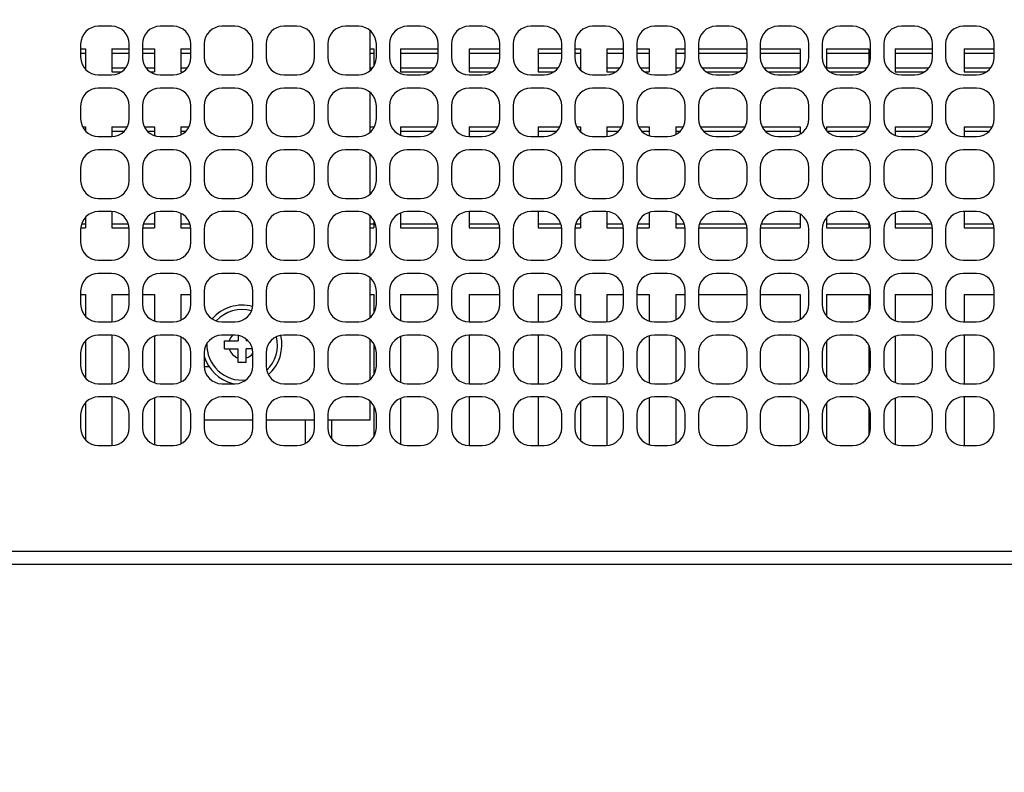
# Model space of a CAD drawing. Header units: millimetres. Extents: x 0 to 420, y 0 to 297.
# Tile 82 of 180: x 56 to 112, y 122 to 165. Entities that reach past the tile are written whole.
import ezdxf

# ---------------------------------------------------------------- set-up
doc = ezdxf.new("R2010")
doc.units = ezdxf.units.MM
doc.header["$LTSCALE"] = 23.1
doc.layers.get('0').update_dxf_attribs({"linetype": 'CONTINUOUS'})
doc.layers.add('ASSI', color=7, linetype='CONTINUOUS')
doc.styles.get("Standard").update_dxf_attribs({"font": 'txt', "width": 0.85})
doc.dimstyles.new('DIMSTYLE_3', dxfattribs={"dimtxt": 3.5, "dimasz": 3.5, "dimexe": 0.18, "dimexo": 0.0625, "dimgap": 0.09, "dimtad": 1, "dimdec": 0, "dimlfac": 2, "dimdsep": 46, "dimtxsty": 'STANDARD', "dimblk": '_FILLED', "dimblk1": '_FILLED', "dimblk2": '_FILLED', "dimcen": 0.09, "dimadec": 0, "dimazin": 0, "dimtp": 0.5, "dimtm": 0.5, "dimtfac": 1, "dimtdec": 0, "dimtofl": 0, "dimtmove": 0, "dimatfit": 3, "dimldrblk": '_FILLED', "dimfxl": 1, "dimtolj": 1, "dimarcsym": 0})

# ---------------------------------------------------------------- blocks, each defined once
blk = doc.blocks.new('_FILLED')
at = {"color": 0, "linetype": 'BYBLOCK'}
blk.add_solid([(0, 0), (-1, 0.143), (-1, -0.143)], dxfattribs=at)
blk = doc.blocks.new('*D6')
at = {"color": 2, "linetype": 'CONTINUOUS'}
for p, q in [((23, 192.211), (23, 111.107)), ((130.981, 125.2), (130.981, 111.107)), ((23, 112.107), (76.991, 112.107)), ((130.981, 112.107), (76.991, 112.107))]:
    blk.add_line(p, q, dxfattribs=at)
at = {"color": 2, "linetype": 'CONTINUOUS', "xscale": 3.5, "yscale": 3.5, "zscale": 3.5, "rotation": 180}
blk.add_blockref('_FILLED', (23, 112.107), dxfattribs=at)
at = {"color": 2, "linetype": 'CONTINUOUS', "xscale": 3.5, "yscale": 3.5, "zscale": 3.5}
blk.add_blockref('_FILLED', (130.981, 112.107), dxfattribs=at)
at = {"color": 2, "linetype": 'CONTINUOUS', "insert": (76.991, 116.482), "char_height": 3.5, "width": 7.5, "attachment_point": 2, "line_spacing_factor": 0.9}
blk.add_mtext('216', dxfattribs=at)

msp = doc.modelspace()

# ---------------------------------------------------------------- linework, layer by layer
at = {"color": 7, "linetype": 'CONTINUOUS'}
for p, q in [((59.2313, 163.415835), (59.5063, 163.415835)), ((59.5063, 163.415835), (59.5063, 162.26334)), ((61.0063, 163.415835), (61.9813, 163.415835)), ((61.0063, 163.415835), (61.0063, 162.119835)), ((62.7313, 163.415835), (63.4063, 163.415835)), ((63.4063, 163.415835), (63.4063, 162.119835)), ((64.9063, 163.415835), (65.4813, 163.415835)), ((64.9063, 163.415835), (64.9063, 162.119835)), ((75.6313, 163.415835), (75.8438, 163.415835)), ((75.8438, 163.415835), (75.8438, 162.44518)), ((77.3438, 163.415835), (79.4813, 163.415835)), ((77.3438, 163.415835), (77.3438, 162.119835)), ((81.2438, 163.415835), (82.9813, 163.415835)), ((81.2438, 163.415835), (81.2438, 162.119835)), ((85.1438, 163.415835), (86.4813, 163.415835)), ((85.1438, 163.415835), (85.1438, 162.119835)), ((87.2313, 163.415835), (87.5438, 163.415835)), ((87.5438, 163.415835), (87.5438, 162.22584)), ((89.0438, 163.415835), (89.9813, 163.415835)), ((89.0438, 163.415835), (89.0438, 162.119835)), ((90.7313, 163.415835), (91.4438, 163.415835)), ((91.4438, 163.415835), (91.4438, 162.119835)), ((92.9438, 163.415835), (93.4813, 163.415835)), ((92.9438, 163.415835), (92.9438, 162.119835)), ((94.2313, 163.415835), (96.9813, 163.415835)), ((97.7313, 163.415835), (99.9813, 163.415835)), ((99.9813, 163.415835), (99.9813, 162.119835)), ((101.4813, 163.415835), (103.8813, 163.415835)), ((101.4813, 163.415835), (101.4813, 162.355394)), ((103.8813, 163.415835), (103.8813, 162.517451)), ((105.3813, 163.415835), (107.4813, 163.415835)), ((105.3813, 163.415835), (105.3813, 162.119835)), ((109.2813, 163.415835), (110.9813, 163.415835)), ((109.2813, 163.415835), (109.2813, 162.119835)), ((61.0063, 162.119835), (61.535894, 162.119835)), ((63.176706, 162.119835), (63.4063, 162.119835)), ((64.9063, 162.119835), (65.035894, 162.119835)), ((77.3438, 162.119835), (79.035894, 162.119835)), ((81.2438, 162.119835), (82.535894, 162.119835)), ((85.1438, 162.119835), (86.035894, 162.119835)), ((89.0438, 162.119835), (89.535894, 162.119835)), ((91.176706, 162.119835), (91.4438, 162.119835)), ((92.9438, 162.119835), (93.035894, 162.119835)), ((94.676706, 162.119835), (96.535894, 162.119835)), ((98.176706, 162.119835), (99.9813, 162.119835)), ((101.676706, 162.119835), (103.535894, 162.119835)), ((105.3813, 162.119835), (107.035894, 162.119835)), ((109.2813, 162.119835), (110.535894, 162.119835)), ((59.342314, 158.995835), (59.5063, 158.995835)), ((59.5063, 158.995835), (59.5063, 158.76334)), ((61.0063, 158.995835), (61.870286, 158.995835)), ((61.0063, 158.995835), (61.0063, 158.451738)), ((62.842314, 158.995835), (63.4063, 158.995835)), ((63.4063, 158.995835), (63.4063, 158.505441)), ((64.9063, 158.995835), (65.370286, 158.995835)), ((64.9063, 158.995835), (64.9063, 158.546318)), ((75.6313, 158.995835), (75.8438, 158.995835)), ((77.3438, 158.995835), (79.370286, 158.995835)), ((77.3438, 158.995835), (77.3438, 158.529542)), ((81.2438, 158.995835), (82.870286, 158.995835)), ((81.2438, 158.995835), (81.2438, 158.450335)), ((85.1438, 158.995835), (86.370286, 158.995835)), ((85.1438, 158.995835), (85.1438, 158.450335)), ((87.342314, 158.995835), (87.5438, 158.995835)), ((87.5438, 158.995835), (87.5438, 158.72584)), ((89.0438, 158.995835), (89.870286, 158.995835)), ((89.0438, 158.995835), (89.0438, 158.453843)), ((90.842314, 158.995835), (91.4438, 158.995835)), ((91.4438, 158.995835), (91.4438, 158.493522)), ((92.9438, 158.995835), (93.370286, 158.995835)), ((92.9438, 158.995835), (92.9438, 158.565425)), ((94.342314, 158.995835), (96.870286, 158.995835)), ((97.842314, 158.995835), (99.9813, 158.995835)), ((99.9813, 158.995835), (99.9813, 158.584532)), ((101.4813, 158.995835), (103.8813, 158.995835)), ((101.4813, 158.995835), (101.4813, 158.789895)), ((105.3813, 158.995835), (107.370286, 158.995835)), ((105.3813, 158.995835), (105.3813, 158.515081)), ((109.2813, 158.995835), (110.870286, 158.995835)), ((109.2813, 158.995835), (109.2813, 158.450335)), ((61.0063, 154.198931), (61.0063, 153.279835)), ((63.4063, 154.145228), (63.4063, 153.279835)), ((64.9063, 154.104351), (64.9063, 153.279835)), ((77.3438, 154.121127), (77.3438, 153.279835)), ((81.2438, 154.200335), (81.2438, 153.279835)), ((85.1438, 154.200335), (85.1438, 153.279835)), ((89.0438, 154.196826), (89.0438, 153.279835)), ((91.4438, 154.157148), (91.4438, 153.279835)), ((92.9438, 154.085244), (92.9438, 153.279835)), ((99.9813, 154.066137), (99.9813, 153.279835)), ((105.3813, 154.135588), (105.3813, 153.279835)), ((109.2813, 154.200335), (109.2813, 153.279835)), ((59.5063, 153.887329), (59.5063, 153.279835)), ((75.8438, 153.705489), (75.8438, 153.279835)), ((87.5438, 153.924829), (87.5438, 153.279835)), ((101.4813, 153.860774), (101.4813, 153.279835)), ((103.8813, 153.633218), (103.8813, 153.279835)), ((59.2313, 153.279835), (59.5063, 153.279835)), ((61.0063, 153.279835), (61.9813, 153.279835)), ((62.7313, 153.279835), (63.4063, 153.279835)), ((64.9063, 153.279835), (65.4813, 153.279835)), ((75.6313, 153.279835), (75.8438, 153.279835)), ((77.3438, 153.279835), (79.4813, 153.279835)), ((81.2438, 153.279835), (82.9813, 153.279835)), ((85.1438, 153.279835), (86.4813, 153.279835)), ((87.2313, 153.279835), (87.5438, 153.279835)), ((89.0438, 153.279835), (89.9813, 153.279835)), ((90.7313, 153.279835), (91.4438, 153.279835)), ((92.9438, 153.279835), (93.4813, 153.279835)), ((94.2313, 153.279835), (96.9813, 153.279835)), ((97.7313, 153.279835), (99.9813, 153.279835)), ((101.4813, 153.279835), (103.8813, 153.279835)), ((105.3813, 153.279835), (107.4813, 153.279835)), ((109.2813, 153.279835), (110.9813, 153.279835)), ((59.2313, 149.510335), (59.5063, 149.510335)), ((59.5063, 149.510335), (59.5063, 148.26334)), ((61.0063, 149.510335), (61.9813, 149.510335)), ((61.0063, 149.510335), (61.0063, 147.950335)), ((62.7313, 149.510335), (63.4063, 149.510335)), ((63.4063, 149.510335), (63.4063, 148.005441)), ((64.9063, 149.510335), (65.4813, 149.510335)), ((64.9063, 149.510335), (64.9063, 148.046318)), ((75.6313, 149.510335), (75.8438, 149.510335)), ((75.8438, 149.510335), (75.8438, 148.44518)), ((77.3438, 149.510335), (79.4813, 149.510335)), ((77.3438, 149.510335), (77.3438, 148.029542)), ((81.2438, 149.510335), (82.9813, 149.510335)), ((81.2438, 149.510335), (81.2438, 147.950335)), ((85.1438, 149.510335), (86.4813, 149.510335)), ((85.1438, 149.510335), (85.1438, 147.950335)), ((87.2313, 149.510335), (87.5438, 149.510335)), ((87.5438, 149.510335), (87.5438, 148.22584)), ((89.0438, 149.510335), (89.9813, 149.510335)), ((89.0438, 149.510335), (89.0438, 147.950335)), ((90.7313, 149.510335), (91.4438, 149.510335)), ((91.4438, 149.510335), (91.4438, 147.993522)), ((92.9438, 149.510335), (93.4813, 149.510335)), ((92.9438, 149.510335), (92.9438, 148.065425)), ((94.2313, 149.510335), (96.9813, 149.510335)), ((97.7313, 149.510335), (99.9813, 149.510335)), ((99.9813, 149.510335), (99.9813, 148.084532)), ((101.4813, 149.510335), (103.8813, 149.510335)), ((101.4813, 149.510335), (101.4813, 148.289895)), ((103.8813, 149.510335), (103.8813, 148.517451)), ((105.3813, 149.510335), (107.4813, 149.510335)), ((105.3813, 149.510335), (105.3813, 148.015081)), ((109.2813, 149.510335), (110.9813, 149.510335)), ((109.2813, 149.510335), (109.2813, 147.950335)), ((59.5063, 146.887329), (59.5063, 144.76334)), ((61.0063, 147.200335), (61.0063, 144.450335)), ((63.4063, 147.145228), (63.4063, 144.505441)), ((64.9063, 147.104351), (64.9063, 144.546318)), ((67.3813, 146.875335), (68.1563, 146.875335)), ((67.3813, 146.425335), (67.3813, 146.875335)), ((68.1563, 147.183494), (68.1563, 146.875335)), ((68.6063, 146.979122), (68.6063, 146.875335)), ((68.718294, 146.875335), (68.6063, 146.875335)), ((75.8438, 146.705489), (75.8438, 144.94518)), ((77.3438, 147.121127), (77.3438, 144.529542)), ((81.2438, 147.200335), (81.2438, 144.450335)), ((85.1438, 147.200335), (85.1438, 144.450335)), ((87.5438, 146.924829), (87.5438, 144.72584)), ((89.0438, 147.200335), (89.0438, 144.450335)), ((91.4438, 147.157148), (91.4438, 144.493522)), ((92.9438, 147.085244), (92.9438, 144.565425)), ((99.9813, 147.066137), (99.9813, 144.584532)), ((101.4813, 146.860774), (101.4813, 144.789895)), ((105.3813, 147.135588), (105.3813, 144.515081)), ((109.2813, 147.200335), (109.2813, 144.450335)), ((67.3813, 146.425335), (68.1563, 146.425335)), ((68.1563, 145.650335), (68.1563, 146.425335)), ((68.954834, 146.425335), (68.6063, 146.425335)), ((68.6063, 145.650335), (68.6063, 146.425335)), ((103.8813, 146.633218), (103.8813, 145.017451)), ((68.6063, 145.650335), (68.1563, 145.650335)), ((59.5063, 143.387329), (59.5063, 141.26334)), ((61.0063, 143.700335), (61.0063, 140.950335)), ((63.4063, 143.645228), (63.4063, 141.005441)), ((64.9063, 143.604351), (64.9063, 141.046318)), ((77.3438, 143.621127), (77.3438, 141.029542)), ((81.2438, 143.700335), (81.2438, 140.950335)), ((85.1438, 143.700335), (85.1438, 140.950335)), ((87.5438, 143.424829), (87.5438, 141.22584)), ((89.0438, 143.700335), (89.0438, 140.950335)), ((91.4438, 143.657148), (91.4438, 140.993522)), ((92.9438, 143.585244), (92.9438, 141.065425)), ((99.9813, 143.566137), (99.9813, 141.084532)), ((101.4813, 143.360774), (101.4813, 141.289895)), ((105.3813, 143.635588), (105.3813, 141.015081)), ((109.2813, 143.700335), (109.2813, 140.950335)), ((75.8438, 143.205489), (75.8438, 141.44518)), ((103.8813, 143.133218), (103.8813, 141.517451)), ((71.9438, 142.400335), (71.9438, 141.065425)), ((73.4438, 142.400335), (73.4438, 141.33606))]:
    msp.add_line(p, q, dxfattribs=at)
at = {"color": 9, "linetype": 'CONTINUOUS'}
for p, q in [((59.2313, 163.180275), (59.5063, 163.180275)), ((61.0063, 163.180275), (61.9813, 163.180275)), ((62.7313, 163.180275), (63.4063, 163.180275)), ((64.9063, 163.180275), (65.4813, 163.180275)), ((75.6313, 163.180275), (75.8438, 163.180275)), ((77.3438, 163.180275), (79.4813, 163.180275)), ((81.2438, 163.180275), (82.9813, 163.180275)), ((85.1438, 163.180275), (86.4813, 163.180275)), ((87.2313, 163.180275), (87.5438, 163.180275)), ((89.0438, 163.180275), (89.9813, 163.180275)), ((90.7313, 163.180275), (91.4438, 163.180275)), ((92.9438, 163.180275), (93.4813, 163.180275)), ((94.2313, 163.180275), (96.9813, 163.180275)), ((97.7313, 163.180275), (99.9813, 163.180275)), ((101.4813, 163.180275), (103.8813, 163.180275)), ((105.3813, 163.180275), (107.4813, 163.180275)), ((109.2813, 163.180275), (110.9813, 163.180275)), ((59.428095, 162.355394), (59.5063, 162.355394)), ((61.0063, 162.355394), (61.784505, 162.355394)), ((62.928095, 162.355394), (63.4063, 162.355394)), ((64.9063, 162.355394), (65.284505, 162.355394)), ((75.6313, 162.355394), (75.784505, 162.355394)), ((77.3438, 162.355394), (79.284505, 162.355394)), ((81.2438, 162.355394), (82.784505, 162.355394)), ((85.1438, 162.355394), (86.284505, 162.355394)), ((87.428095, 162.355394), (87.5438, 162.355394)), ((89.0438, 162.355394), (89.784505, 162.355394)), ((90.928095, 162.355394), (91.4438, 162.355394)), ((92.9438, 162.355394), (93.284505, 162.355394)), ((94.428095, 162.355394), (96.784505, 162.355394)), ((97.928095, 162.355394), (99.9813, 162.355394)), ((101.4813, 162.355394), (103.784505, 162.355394)), ((105.3813, 162.355394), (107.284505, 162.355394)), ((109.2813, 162.355394), (110.784505, 162.355394)), ((61.0063, 158.760275), (61.703235, 158.760275)), ((63.009365, 158.760275), (63.4063, 158.760275)), ((64.9063, 158.760275), (65.203235, 158.760275)), ((75.6313, 158.760275), (75.703235, 158.760275)), ((77.3438, 158.760275), (79.203235, 158.760275)), ((81.2438, 158.760275), (82.703235, 158.760275)), ((85.1438, 158.760275), (86.203235, 158.760275)), ((89.0438, 158.760275), (89.703235, 158.760275)), ((91.009365, 158.760275), (91.4438, 158.760275)), ((92.9438, 158.760275), (93.203235, 158.760275)), ((94.509365, 158.760275), (96.703235, 158.760275)), ((98.009365, 158.760275), (99.9813, 158.760275)), ((101.509365, 158.760275), (103.703235, 158.760275)), ((105.3813, 158.760275), (107.203235, 158.760275)), ((109.2813, 158.760275), (110.703235, 158.760275)), ((59.282573, 153.515394), (59.5063, 153.515394)), ((61.0063, 153.515394), (61.930026, 153.515394)), ((62.782573, 153.515394), (63.4063, 153.515394)), ((64.9063, 153.515394), (65.430026, 153.515394)), ((75.6313, 153.515394), (75.8438, 153.515394)), ((77.3438, 153.515394), (79.430026, 153.515394)), ((81.2438, 153.515394), (82.930026, 153.515394)), ((85.1438, 153.515394), (86.430026, 153.515394)), ((87.282573, 153.515394), (87.5438, 153.515394)), ((89.0438, 153.515394), (89.930026, 153.515394)), ((90.782573, 153.515394), (91.4438, 153.515394)), ((92.9438, 153.515394), (93.430026, 153.515394)), ((94.282573, 153.515394), (96.930026, 153.515394)), ((97.782573, 153.515394), (99.9813, 153.515394)), ((101.4813, 153.515394), (103.8813, 153.515394)), ((105.3813, 153.515394), (107.430026, 153.515394)), ((109.2813, 153.515394), (110.930026, 153.515394))]:
    msp.add_line(p, q, dxfattribs=at)
at = {"color": 7, "linetype": 'CONTINUOUS'}
for radius, start, end in [(2.25, 74.7824249, 139.2334172), (2, 74.7154896, 137.3890073), (2, 177.778091, 276.1307994), (0.775, 134.7863863, 163.1227306), (2, 313.715419, 13.4186507), (2.25, 311.1721006, 13.7505698), (0.775, 196.8772694, 253.1227306), (0.775, 286.8772694, 320.7470681), (2.25, 197.0865476, 255.711913)]:
    msp.add_arc((68.3813, 146.650335), radius, start, end, dxfattribs=at)
at = {"layer": 'ASSI', "color": 7, "linetype": 'CONTINUOUS'}
for p, q in [((60.9813, 164.700335), (60.2313, 164.700335)), ((64.4813, 164.700335), (63.7313, 164.700335)), ((67.9813, 164.700335), (67.2313, 164.700335)), ((71.4813, 164.700335), (70.7313, 164.700335)), ((74.9813, 164.700335), (74.2313, 164.700335)), ((78.4813, 164.700335), (77.7313, 164.700335)), ((81.9813, 164.700335), (81.2313, 164.700335)), ((85.4813, 164.700335), (84.7313, 164.700335)), ((88.9813, 164.700335), (88.2313, 164.700335)), ((92.4813, 164.700335), (91.7313, 164.700335)), ((95.9813, 164.700335), (95.2313, 164.700335)), ((99.4813, 164.700335), (98.7313, 164.700335)), ((102.9813, 164.700335), (102.2313, 164.700335)), ((106.4813, 164.700335), (105.7313, 164.700335)), ((109.9813, 164.700335), (109.2313, 164.700335)), ((75.6313, 162.191855), (75.6313, 164.458814)), ((59.2313, 163.700335), (59.2313, 162.950335)), ((61.9813, 162.950335), (61.9813, 163.700335)), ((62.7313, 163.700335), (62.7313, 162.950335)), ((65.4813, 162.950335), (65.4813, 163.700335)), ((66.2313, 163.700335), (66.2313, 162.950335)), ((68.9813, 162.950335), (68.9813, 163.700335)), ((69.7313, 163.700335), (69.7313, 162.950335)), ((72.4813, 162.950335), (72.4813, 163.700335)), ((73.2313, 163.700335), (73.2313, 162.950335)), ((75.9813, 162.950335), (75.9813, 163.700335)), ((76.7313, 163.700335), (76.7313, 162.950335)), ((79.4813, 162.950335), (79.4813, 163.700335)), ((80.2313, 163.700335), (80.2313, 162.950335)), ((82.9813, 162.950335), (82.9813, 163.700335)), ((83.7313, 163.700335), (83.7313, 162.950335)), ((86.4813, 162.950335), (86.4813, 163.700335)), ((87.2313, 163.700335), (87.2313, 162.950335)), ((89.9813, 162.950335), (89.9813, 163.700335)), ((90.7313, 163.700335), (90.7313, 162.950335)), ((93.4813, 162.950335), (93.4813, 163.700335)), ((94.2313, 163.700335), (94.2313, 162.950335)), ((96.9813, 162.950335), (96.9813, 163.700335)), ((97.7313, 163.700335), (97.7313, 162.950335)), ((100.4813, 162.950335), (100.4813, 163.700335)), ((101.2313, 163.700335), (101.2313, 162.950335)), ((103.9813, 162.950335), (103.9813, 163.700335)), ((104.7313, 163.700335), (104.7313, 162.950335)), ((107.4813, 162.950335), (107.4813, 163.700335)), ((108.2313, 163.700335), (108.2313, 162.950335)), ((110.9813, 162.950335), (110.9813, 163.700335)), ((60.2313, 161.950335), (60.9813, 161.950335)), ((63.7313, 161.950335), (64.4813, 161.950335)), ((67.2313, 161.950335), (67.9813, 161.950335)), ((70.7313, 161.950335), (71.4813, 161.950335)), ((74.2313, 161.950335), (74.9813, 161.950335)), ((77.7313, 161.950335), (78.4813, 161.950335)), ((81.2313, 161.950335), (81.9813, 161.950335)), ((84.7313, 161.950335), (85.4813, 161.950335)), ((88.2313, 161.950335), (88.9813, 161.950335)), ((91.7313, 161.950335), (92.4813, 161.950335)), ((95.2313, 161.950335), (95.9813, 161.950335)), ((98.7313, 161.950335), (99.4813, 161.950335)), ((102.2313, 161.950335), (102.9813, 161.950335)), ((105.7313, 161.950335), (106.4813, 161.950335)), ((109.2313, 161.950335), (109.9813, 161.950335)), ((60.9813, 161.200335), (60.2313, 161.200335)), ((64.4813, 161.200335), (63.7313, 161.200335)), ((67.9813, 161.200335), (67.2313, 161.200335)), ((71.4813, 161.200335), (70.7313, 161.200335)), ((74.9813, 161.200335), (74.2313, 161.200335)), ((78.4813, 161.200335), (77.7313, 161.200335)), ((81.9813, 161.200335), (81.2313, 161.200335)), ((85.4813, 161.200335), (84.7313, 161.200335)), ((88.9813, 161.200335), (88.2313, 161.200335)), ((92.4813, 161.200335), (91.7313, 161.200335)), ((95.9813, 161.200335), (95.2313, 161.200335)), ((99.4813, 161.200335), (98.7313, 161.200335)), ((102.9813, 161.200335), (102.2313, 161.200335)), ((106.4813, 161.200335), (105.7313, 161.200335)), ((109.9813, 161.200335), (109.2313, 161.200335)), ((75.6313, 158.691855), (75.6313, 160.958814)), ((59.2313, 160.200335), (59.2313, 159.450335)), ((61.9813, 159.450335), (61.9813, 160.200335)), ((62.7313, 160.200335), (62.7313, 159.450335)), ((65.4813, 159.450335), (65.4813, 160.200335)), ((66.2313, 160.200335), (66.2313, 159.450335)), ((68.9813, 159.450335), (68.9813, 160.200335)), ((69.7313, 160.200335), (69.7313, 159.450335)), ((72.4813, 159.450335), (72.4813, 160.200335)), ((73.2313, 160.200335), (73.2313, 159.450335)), ((75.9813, 159.450335), (75.9813, 160.200335)), ((76.7313, 160.200335), (76.7313, 159.450335)), ((79.4813, 159.450335), (79.4813, 160.200335)), ((80.2313, 160.200335), (80.2313, 159.450335)), ((82.9813, 159.450335), (82.9813, 160.200335)), ((83.7313, 160.200335), (83.7313, 159.450335)), ((86.4813, 159.450335), (86.4813, 160.200335)), ((87.2313, 160.200335), (87.2313, 159.450335)), ((89.9813, 159.450335), (89.9813, 160.200335)), ((90.7313, 160.200335), (90.7313, 159.450335)), ((93.4813, 159.450335), (93.4813, 160.200335)), ((94.2313, 160.200335), (94.2313, 159.450335)), ((96.9813, 159.450335), (96.9813, 160.200335)), ((97.7313, 160.200335), (97.7313, 159.450335)), ((100.4813, 159.450335), (100.4813, 160.200335)), ((101.2313, 160.200335), (101.2313, 159.450335)), ((103.9813, 159.450335), (103.9813, 160.200335)), ((104.7313, 160.200335), (104.7313, 159.450335)), ((107.4813, 159.450335), (107.4813, 160.200335)), ((108.2313, 160.200335), (108.2313, 159.450335)), ((110.9813, 159.450335), (110.9813, 160.200335)), ((60.2313, 158.450335), (60.9813, 158.450335)), ((63.7313, 158.450335), (64.4813, 158.450335)), ((67.2313, 158.450335), (67.9813, 158.450335)), ((70.7313, 158.450335), (71.4813, 158.450335)), ((74.2313, 158.450335), (74.9813, 158.450335)), ((77.7313, 158.450335), (78.4813, 158.450335)), ((81.2313, 158.450335), (81.9813, 158.450335)), ((84.7313, 158.450335), (85.4813, 158.450335)), ((88.2313, 158.450335), (88.9813, 158.450335)), ((91.7313, 158.450335), (92.4813, 158.450335)), ((95.2313, 158.450335), (95.9813, 158.450335)), ((98.7313, 158.450335), (99.4813, 158.450335)), ((102.2313, 158.450335), (102.9813, 158.450335)), ((105.7313, 158.450335), (106.4813, 158.450335)), ((109.2313, 158.450335), (109.9813, 158.450335)), ((60.9813, 157.700335), (60.2313, 157.700335)), ((64.4813, 157.700335), (63.7313, 157.700335)), ((67.9813, 157.700335), (67.2313, 157.700335)), ((71.4813, 157.700335), (70.7313, 157.700335)), ((74.9813, 157.700335), (74.2313, 157.700335)), ((75.6313, 155.191855), (75.6313, 157.458814)), ((78.4813, 157.700335), (77.7313, 157.700335)), ((81.9813, 157.700335), (81.2313, 157.700335)), ((85.4813, 157.700335), (84.7313, 157.700335)), ((88.9813, 157.700335), (88.2313, 157.700335)), ((92.4813, 157.700335), (91.7313, 157.700335)), ((95.9813, 157.700335), (95.2313, 157.700335)), ((99.4813, 157.700335), (98.7313, 157.700335)), ((102.9813, 157.700335), (102.2313, 157.700335)), ((106.4813, 157.700335), (105.7313, 157.700335)), ((109.9813, 157.700335), (109.2313, 157.700335)), ((59.2313, 156.700335), (59.2313, 155.950335)), ((61.9813, 155.950335), (61.9813, 156.700335)), ((62.7313, 156.700335), (62.7313, 155.950335)), ((65.4813, 155.950335), (65.4813, 156.700335)), ((66.2313, 156.700335), (66.2313, 155.950335)), ((68.9813, 155.950335), (68.9813, 156.700335)), ((69.7313, 156.700335), (69.7313, 155.950335)), ((72.4813, 155.950335), (72.4813, 156.700335)), ((73.2313, 156.700335), (73.2313, 155.950335)), ((75.9813, 155.950335), (75.9813, 156.700335)), ((76.7313, 156.700335), (76.7313, 155.950335)), ((79.4813, 155.950335), (79.4813, 156.700335)), ((80.2313, 156.700335), (80.2313, 155.950335)), ((82.9813, 155.950335), (82.9813, 156.700335)), ((83.7313, 156.700335), (83.7313, 155.950335)), ((86.4813, 155.950335), (86.4813, 156.700335)), ((87.2313, 156.700335), (87.2313, 155.950335)), ((89.9813, 155.950335), (89.9813, 156.700335)), ((90.7313, 156.700335), (90.7313, 155.950335)), ((93.4813, 155.950335), (93.4813, 156.700335)), ((94.2313, 156.700335), (94.2313, 155.950335)), ((96.9813, 155.950335), (96.9813, 156.700335)), ((97.7313, 156.700335), (97.7313, 155.950335)), ((100.4813, 155.950335), (100.4813, 156.700335)), ((101.2313, 156.700335), (101.2313, 155.950335)), ((103.9813, 155.950335), (103.9813, 156.700335)), ((104.7313, 156.700335), (104.7313, 155.950335)), ((107.4813, 155.950335), (107.4813, 156.700335)), ((108.2313, 156.700335), (108.2313, 155.950335)), ((110.9813, 155.950335), (110.9813, 156.700335)), ((60.2313, 154.950335), (60.9813, 154.950335)), ((63.7313, 154.950335), (64.4813, 154.950335)), ((67.2313, 154.950335), (67.9813, 154.950335)), ((70.7313, 154.950335), (71.4813, 154.950335)), ((74.2313, 154.950335), (74.9813, 154.950335)), ((77.7313, 154.950335), (78.4813, 154.950335)), ((81.2313, 154.950335), (81.9813, 154.950335)), ((84.7313, 154.950335), (85.4813, 154.950335)), ((88.2313, 154.950335), (88.9813, 154.950335)), ((91.7313, 154.950335), (92.4813, 154.950335)), ((95.2313, 154.950335), (95.9813, 154.950335)), ((98.7313, 154.950335), (99.4813, 154.950335)), ((102.2313, 154.950335), (102.9813, 154.950335)), ((105.7313, 154.950335), (106.4813, 154.950335)), ((109.2313, 154.950335), (109.9813, 154.950335)), ((60.9813, 154.200335), (60.2313, 154.200335)), ((64.4813, 154.200335), (63.7313, 154.200335)), ((67.9813, 154.200335), (67.2313, 154.200335)), ((71.4813, 154.200335), (70.7313, 154.200335)), ((74.9813, 154.200335), (74.2313, 154.200335)), ((75.6313, 151.691855), (75.6313, 153.958814)), ((78.4813, 154.200335), (77.7313, 154.200335)), ((81.9813, 154.200335), (81.2313, 154.200335)), ((85.4813, 154.200335), (84.7313, 154.200335)), ((88.9813, 154.200335), (88.2313, 154.200335)), ((92.4813, 154.200335), (91.7313, 154.200335)), ((95.9813, 154.200335), (95.2313, 154.200335)), ((99.4813, 154.200335), (98.7313, 154.200335)), ((102.9813, 154.200335), (102.2313, 154.200335)), ((106.4813, 154.200335), (105.7313, 154.200335)), ((109.9813, 154.200335), (109.2313, 154.200335)), ((59.2313, 153.200335), (59.2313, 152.450335)), ((61.9813, 152.450335), (61.9813, 153.200335)), ((62.7313, 153.200335), (62.7313, 152.450335)), ((65.4813, 152.450335), (65.4813, 153.200335)), ((66.2313, 153.200335), (66.2313, 152.450335)), ((68.9813, 152.450335), (68.9813, 153.200335)), ((69.7313, 153.200335), (69.7313, 152.450335)), ((72.4813, 152.450335), (72.4813, 153.200335)), ((73.2313, 153.200335), (73.2313, 152.450335)), ((75.9813, 152.450335), (75.9813, 153.200335)), ((76.7313, 153.200335), (76.7313, 152.450335)), ((79.4813, 152.450335), (79.4813, 153.200335)), ((80.2313, 153.200335), (80.2313, 152.450335)), ((82.9813, 152.450335), (82.9813, 153.200335)), ((83.7313, 153.200335), (83.7313, 152.450335)), ((86.4813, 152.450335), (86.4813, 153.200335)), ((87.2313, 153.200335), (87.2313, 152.450335)), ((89.9813, 152.450335), (89.9813, 153.200335)), ((90.7313, 153.200335), (90.7313, 152.450335)), ((93.4813, 152.450335), (93.4813, 153.200335)), ((94.2313, 153.200335), (94.2313, 152.450335)), ((96.9813, 152.450335), (96.9813, 153.200335)), ((97.7313, 153.200335), (97.7313, 152.450335)), ((100.4813, 152.450335), (100.4813, 153.200335)), ((101.2313, 153.200335), (101.2313, 152.450335)), ((103.9813, 152.450335), (103.9813, 153.200335)), ((104.7313, 153.200335), (104.7313, 152.450335)), ((107.4813, 152.450335), (107.4813, 153.200335)), ((108.2313, 153.200335), (108.2313, 152.450335)), ((110.9813, 152.450335), (110.9813, 153.200335)), ((60.2313, 151.450335), (60.9813, 151.450335)), ((63.7313, 151.450335), (64.4813, 151.450335)), ((67.2313, 151.450335), (67.9813, 151.450335)), ((70.7313, 151.450335), (71.4813, 151.450335)), ((74.2313, 151.450335), (74.9813, 151.450335)), ((77.7313, 151.450335), (78.4813, 151.450335)), ((81.2313, 151.450335), (81.9813, 151.450335)), ((84.7313, 151.450335), (85.4813, 151.450335)), ((88.2313, 151.450335), (88.9813, 151.450335)), ((91.7313, 151.450335), (92.4813, 151.450335)), ((95.2313, 151.450335), (95.9813, 151.450335)), ((98.7313, 151.450335), (99.4813, 151.450335)), ((102.2313, 151.450335), (102.9813, 151.450335)), ((105.7313, 151.450335), (106.4813, 151.450335)), ((109.2313, 151.450335), (109.9813, 151.450335)), ((60.9813, 150.700335), (60.2313, 150.700335)), ((64.4813, 150.700335), (63.7313, 150.700335)), ((67.9813, 150.700335), (67.2313, 150.700335)), ((71.4813, 150.700335), (70.7313, 150.700335)), ((74.9813, 150.700335), (74.2313, 150.700335)), ((78.4813, 150.700335), (77.7313, 150.700335)), ((81.9813, 150.700335), (81.2313, 150.700335)), ((85.4813, 150.700335), (84.7313, 150.700335)), ((88.9813, 150.700335), (88.2313, 150.700335)), ((92.4813, 150.700335), (91.7313, 150.700335)), ((95.9813, 150.700335), (95.2313, 150.700335)), ((99.4813, 150.700335), (98.7313, 150.700335)), ((102.9813, 150.700335), (102.2313, 150.700335)), ((106.4813, 150.700335), (105.7313, 150.700335)), ((109.9813, 150.700335), (109.2313, 150.700335)), ((75.6313, 148.191855), (75.6313, 150.458814)), ((59.2313, 149.700335), (59.2313, 148.950335)), ((61.9813, 148.950335), (61.9813, 149.700335)), ((62.7313, 149.700335), (62.7313, 148.950335)), ((65.4813, 148.950335), (65.4813, 149.700335)), ((66.2313, 149.700335), (66.2313, 148.950335)), ((68.9813, 148.950335), (68.9813, 149.700335)), ((69.7313, 149.700335), (69.7313, 148.950335)), ((72.4813, 148.950335), (72.4813, 149.700335)), ((73.2313, 149.700335), (73.2313, 148.950335)), ((75.9813, 148.950335), (75.9813, 149.700335)), ((76.7313, 149.700335), (76.7313, 148.950335)), ((79.4813, 148.950335), (79.4813, 149.700335)), ((80.2313, 149.700335), (80.2313, 148.950335)), ((82.9813, 148.950335), (82.9813, 149.700335)), ((83.7313, 149.700335), (83.7313, 148.950335)), ((86.4813, 148.950335), (86.4813, 149.700335)), ((87.2313, 149.700335), (87.2313, 148.950335)), ((89.9813, 148.950335), (89.9813, 149.700335)), ((90.7313, 149.700335), (90.7313, 148.950335)), ((93.4813, 148.950335), (93.4813, 149.700335)), ((94.2313, 149.700335), (94.2313, 148.950335)), ((96.9813, 148.950335), (96.9813, 149.700335)), ((97.7313, 149.700335), (97.7313, 148.950335)), ((100.4813, 148.950335), (100.4813, 149.700335)), ((101.2313, 149.700335), (101.2313, 148.950335)), ((103.9813, 148.950335), (103.9813, 149.700335)), ((104.7313, 149.700335), (104.7313, 148.950335)), ((107.4813, 148.950335), (107.4813, 149.700335)), ((108.2313, 149.700335), (108.2313, 148.950335)), ((110.9813, 148.950335), (110.9813, 149.700335)), ((60.2313, 147.950335), (60.9813, 147.950335)), ((63.7313, 147.950335), (64.4813, 147.950335)), ((67.2313, 147.950335), (67.9813, 147.950335)), ((70.7313, 147.950335), (71.4813, 147.950335)), ((74.2313, 147.950335), (74.9813, 147.950335)), ((77.7313, 147.950335), (78.4813, 147.950335)), ((81.2313, 147.950335), (81.9813, 147.950335)), ((84.7313, 147.950335), (85.4813, 147.950335)), ((88.2313, 147.950335), (88.9813, 147.950335)), ((91.7313, 147.950335), (92.4813, 147.950335)), ((95.2313, 147.950335), (95.9813, 147.950335)), ((98.7313, 147.950335), (99.4813, 147.950335)), ((102.2313, 147.950335), (102.9813, 147.950335)), ((105.7313, 147.950335), (106.4813, 147.950335)), ((109.2313, 147.950335), (109.9813, 147.950335)), ((60.9813, 147.200335), (60.2313, 147.200335)), ((64.4813, 147.200335), (63.7313, 147.200335)), ((67.9813, 147.200335), (67.2313, 147.200335)), ((71.4813, 147.200335), (70.7313, 147.200335)), ((74.9813, 147.200335), (74.2313, 147.200335)), ((75.6313, 144.691855), (75.6313, 146.958814)), ((78.4813, 147.200335), (77.7313, 147.200335)), ((81.9813, 147.200335), (81.2313, 147.200335)), ((85.4813, 147.200335), (84.7313, 147.200335)), ((88.9813, 147.200335), (88.2313, 147.200335)), ((92.4813, 147.200335), (91.7313, 147.200335)), ((95.9813, 147.200335), (95.2313, 147.200335)), ((99.4813, 147.200335), (98.7313, 147.200335)), ((102.9813, 147.200335), (102.2313, 147.200335)), ((106.4813, 147.200335), (105.7313, 147.200335)), ((109.9813, 147.200335), (109.2313, 147.200335)), ((59.2313, 146.200335), (59.2313, 145.450335)), ((61.9813, 145.450335), (61.9813, 146.200335)), ((62.7313, 146.200335), (62.7313, 145.450335)), ((65.4813, 145.450335), (65.4813, 146.200335)), ((66.2313, 146.200335), (66.2313, 145.450335)), ((68.9813, 145.450335), (68.9813, 146.200335)), ((69.7313, 146.200335), (69.7313, 145.450335)), ((72.4813, 145.450335), (72.4813, 146.200335)), ((73.2313, 146.200335), (73.2313, 145.450335)), ((75.9813, 145.450335), (75.9813, 146.200335)), ((76.7313, 146.200335), (76.7313, 145.450335)), ((79.4813, 145.450335), (79.4813, 146.200335)), ((80.2313, 146.200335), (80.2313, 145.450335)), ((82.9813, 145.450335), (82.9813, 146.200335)), ((83.7313, 146.200335), (83.7313, 145.450335)), ((86.4813, 145.450335), (86.4813, 146.200335)), ((87.2313, 146.200335), (87.2313, 145.450335)), ((89.9813, 145.450335), (89.9813, 146.200335)), ((90.7313, 146.200335), (90.7313, 145.450335)), ((93.4813, 145.450335), (93.4813, 146.200335)), ((94.2313, 146.200335), (94.2313, 145.450335)), ((96.9813, 145.450335), (96.9813, 146.200335)), ((97.7313, 146.200335), (97.7313, 145.450335)), ((100.4813, 145.450335), (100.4813, 146.200335)), ((101.2313, 146.200335), (101.2313, 145.450335)), ((103.9813, 145.450335), (103.9813, 146.200335)), ((104.7313, 146.200335), (104.7313, 145.450335)), ((107.4813, 145.450335), (107.4813, 146.200335)), ((108.2313, 146.200335), (108.2313, 145.450335)), ((110.9813, 145.450335), (110.9813, 146.200335)), ((66.511226, 145.400335), (66.2313, 145.400335)), ((60.2313, 144.450335), (60.9813, 144.450335)), ((63.7313, 144.450335), (64.4813, 144.450335)), ((67.2313, 144.450335), (67.9813, 144.450335)), ((70.7313, 144.450335), (71.4813, 144.450335)), ((74.2313, 144.450335), (74.9813, 144.450335)), ((77.7313, 144.450335), (78.4813, 144.450335)), ((81.2313, 144.450335), (81.9813, 144.450335)), ((84.7313, 144.450335), (85.4813, 144.450335)), ((88.2313, 144.450335), (88.9813, 144.450335)), ((91.7313, 144.450335), (92.4813, 144.450335)), ((95.2313, 144.450335), (95.9813, 144.450335)), ((98.7313, 144.450335), (99.4813, 144.450335)), ((102.2313, 144.450335), (102.9813, 144.450335)), ((105.7313, 144.450335), (106.4813, 144.450335)), ((109.2313, 144.450335), (109.9813, 144.450335)), ((60.9813, 143.700335), (60.2313, 143.700335)), ((64.4813, 143.700335), (63.7313, 143.700335)), ((67.9813, 143.700335), (67.2313, 143.700335)), ((71.4813, 143.700335), (70.7313, 143.700335)), ((74.9813, 143.700335), (74.2313, 143.700335)), ((75.6313, 142.400335), (75.6313, 143.458814)), ((78.4813, 143.700335), (77.7313, 143.700335)), ((81.9813, 143.700335), (81.2313, 143.700335)), ((85.4813, 143.700335), (84.7313, 143.700335)), ((88.9813, 143.700335), (88.2313, 143.700335)), ((92.4813, 143.700335), (91.7313, 143.700335)), ((95.9813, 143.700335), (95.2313, 143.700335)), ((99.4813, 143.700335), (98.7313, 143.700335)), ((102.9813, 143.700335), (102.2313, 143.700335)), ((106.4813, 143.700335), (105.7313, 143.700335)), ((109.9813, 143.700335), (109.2313, 143.700335)), ((59.2313, 142.700335), (59.2313, 141.950335)), ((61.9813, 141.950335), (61.9813, 142.700335)), ((62.7313, 142.700335), (62.7313, 141.950335)), ((65.4813, 141.950335), (65.4813, 142.700335)), ((66.2313, 142.700335), (66.2313, 141.950335)), ((66.2313, 142.400335), (68.9813, 142.400335)), ((68.9813, 141.950335), (68.9813, 142.700335)), ((69.7313, 142.700335), (69.7313, 141.950335)), ((69.7313, 142.400335), (72.4813, 142.400335)), ((72.4813, 141.950335), (72.4813, 142.700335)), ((73.2313, 142.700335), (73.2313, 141.950335)), ((73.2313, 142.400335), (75.6313, 142.400335)), ((75.9813, 141.950335), (75.9813, 142.700335)), ((76.7313, 142.700335), (76.7313, 141.950335)), ((79.4813, 141.950335), (79.4813, 142.700335)), ((80.2313, 142.700335), (80.2313, 141.950335)), ((82.9813, 141.950335), (82.9813, 142.700335)), ((83.7313, 142.700335), (83.7313, 141.950335)), ((86.4813, 141.950335), (86.4813, 142.700335)), ((87.2313, 142.700335), (87.2313, 141.950335)), ((89.9813, 141.950335), (89.9813, 142.700335)), ((90.7313, 142.700335), (90.7313, 141.950335)), ((93.4813, 141.950335), (93.4813, 142.700335)), ((94.2313, 142.700335), (94.2313, 141.950335)), ((96.9813, 141.950335), (96.9813, 142.700335)), ((97.7313, 142.700335), (97.7313, 141.950335)), ((100.4813, 141.950335), (100.4813, 142.700335)), ((101.2313, 142.700335), (101.2313, 141.950335)), ((103.9813, 141.950335), (103.9813, 142.700335)), ((104.7313, 142.700335), (104.7313, 141.950335)), ((107.4813, 141.950335), (107.4813, 142.700335)), ((108.2313, 142.700335), (108.2313, 141.950335)), ((110.9813, 141.950335), (110.9813, 142.700335)), ((60.2313, 140.950335), (60.9813, 140.950335)), ((63.7313, 140.950335), (64.4813, 140.950335)), ((67.2313, 140.950335), (67.9813, 140.950335)), ((70.7313, 140.950335), (71.4813, 140.950335)), ((74.2313, 140.950335), (74.9813, 140.950335)), ((77.7313, 140.950335), (78.4813, 140.950335)), ((81.2313, 140.950335), (81.9813, 140.950335)), ((84.7313, 140.950335), (85.4813, 140.950335)), ((88.2313, 140.950335), (88.9813, 140.950335)), ((91.7313, 140.950335), (92.4813, 140.950335)), ((95.2313, 140.950335), (95.9813, 140.950335)), ((98.7313, 140.950335), (99.4813, 140.950335)), ((102.2313, 140.950335), (102.9813, 140.950335)), ((105.7313, 140.950335), (106.4813, 140.950335)), ((109.2313, 140.950335), (109.9813, 140.950335)), ((126.4813, 134.200335), (37.2313, 134.200335))]:
    msp.add_line(p, q, dxfattribs=at)
at = {"layer": 'ASSI', "color": 9, "linetype": 'CONTINUOUS'}
msp.add_line((126.4813, 134.950335), (37.2313, 134.950335), dxfattribs=at)
at = {"layer": 'ASSI', "color": 7, "linetype": 'CONTINUOUS'}
for centre, start, end in [((60.2313, 163.700335), 90, 180), ((60.9813, 163.700335), 0, 90), ((63.7313, 163.700335), 90, 180), ((64.4813, 163.700335), 0, 90), ((67.2313, 163.700335), 90, 180), ((67.9813, 163.700335), 0, 90), ((70.7313, 163.700335), 90, 180), ((71.4813, 163.700335), 0, 90), ((74.2313, 163.700335), 90, 180), ((74.9813, 163.700335), 0, 90), ((77.7313, 163.700335), 90, 180), ((78.4813, 163.700335), 0, 90), ((81.2313, 163.700335), 90, 180), ((81.9813, 163.700335), 0, 90), ((84.7313, 163.700335), 90, 180), ((85.4813, 163.700335), 0, 90), ((88.2313, 163.700335), 90, 180), ((88.9813, 163.700335), 0, 90), ((91.7313, 163.700335), 90, 180), ((92.4813, 163.700335), 0, 90), ((95.2313, 163.700335), 90, 180), ((95.9813, 163.700335), 0, 90), ((98.7313, 163.700335), 90, 180), ((99.4813, 163.700335), 0, 90), ((102.2313, 163.700335), 90, 180), ((102.9813, 163.700335), 0, 90), ((105.7313, 163.700335), 90, 180), ((106.4813, 163.700335), 0, 90), ((109.2313, 163.700335), 90, 180), ((109.9813, 163.700335), 0, 90), ((60.2313, 162.950335), 180, 270), ((60.9813, 162.950335), 270, 360), ((63.7313, 162.950335), 180, 270), ((64.4813, 162.950335), 270, 360), ((67.2313, 162.950335), 180, 270), ((67.9813, 162.950335), 270, 360), ((70.7313, 162.950335), 180, 270), ((71.4813, 162.950335), 270, 360), ((74.2313, 162.950335), 180, 270), ((74.9813, 162.950335), 270, 360), ((77.7313, 162.950335), 180, 270), ((78.4813, 162.950335), 270, 360), ((81.2313, 162.950335), 180, 270), ((81.9813, 162.950335), 270, 360), ((84.7313, 162.950335), 180, 270), ((85.4813, 162.950335), 270, 360), ((88.2313, 162.950335), 180, 270), ((88.9813, 162.950335), 270, 360), ((91.7313, 162.950335), 180, 270), ((92.4813, 162.950335), 270, 360), ((95.2313, 162.950335), 180, 270), ((95.9813, 162.950335), 270, 360), ((98.7313, 162.950335), 180, 270), ((99.4813, 162.950335), 270, 360), ((102.2313, 162.950335), 180, 270), ((102.9813, 162.950335), 270, 360), ((105.7313, 162.950335), 180, 270), ((106.4813, 162.950335), 270, 360), ((109.2313, 162.950335), 180, 270), ((109.9813, 162.950335), 270, 360), ((60.2313, 160.200335), 90, 180), ((60.9813, 160.200335), 0, 90), ((63.7313, 160.200335), 90, 180), ((64.4813, 160.200335), 0, 90), ((67.2313, 160.200335), 90, 180), ((67.9813, 160.200335), 0, 90), ((70.7313, 160.200335), 90, 180), ((71.4813, 160.200335), 0, 90), ((74.2313, 160.200335), 90, 180), ((74.9813, 160.200335), 0, 90), ((77.7313, 160.200335), 90, 180), ((78.4813, 160.200335), 0, 90), ((81.2313, 160.200335), 90, 180), ((81.9813, 160.200335), 0, 90), ((84.7313, 160.200335), 90, 180), ((85.4813, 160.200335), 0, 90), ((88.2313, 160.200335), 90, 180), ((88.9813, 160.200335), 0, 90), ((91.7313, 160.200335), 90, 180), ((92.4813, 160.200335), 0, 90), ((95.2313, 160.200335), 90, 180), ((95.9813, 160.200335), 0, 90), ((98.7313, 160.200335), 90, 180), ((99.4813, 160.200335), 0, 90), ((102.2313, 160.200335), 90, 180), ((102.9813, 160.200335), 0, 90), ((105.7313, 160.200335), 90, 180), ((106.4813, 160.200335), 0, 90), ((109.2313, 160.200335), 90, 180), ((109.9813, 160.200335), 0, 90), ((60.2313, 159.450335), 180, 270), ((60.9813, 159.450335), 270, 360), ((63.7313, 159.450335), 180, 270), ((64.4813, 159.450335), 270, 360), ((67.2313, 159.450335), 180, 270), ((67.9813, 159.450335), 270, 360), ((70.7313, 159.450335), 180, 270), ((71.4813, 159.450335), 270, 360), ((74.2313, 159.450335), 180, 270), ((74.9813, 159.450335), 270, 360), ((77.7313, 159.450335), 180, 270), ((78.4813, 159.450335), 270, 360), ((81.2313, 159.450335), 180, 270), ((81.9813, 159.450335), 270, 360), ((84.7313, 159.450335), 180, 270), ((85.4813, 159.450335), 270, 360), ((88.2313, 159.450335), 180, 270), ((88.9813, 159.450335), 270, 360), ((91.7313, 159.450335), 180, 270), ((92.4813, 159.450335), 270, 360), ((95.2313, 159.450335), 180, 270), ((95.9813, 159.450335), 270, 360), ((98.7313, 159.450335), 180, 270), ((99.4813, 159.450335), 270, 360), ((102.2313, 159.450335), 180, 270), ((102.9813, 159.450335), 270, 360), ((105.7313, 159.450335), 180, 270), ((106.4813, 159.450335), 270, 360), ((109.2313, 159.450335), 180, 270), ((109.9813, 159.450335), 270, 360), ((60.2313, 156.700335), 90, 180), ((60.9813, 156.700335), 0, 90), ((63.7313, 156.700335), 90, 180), ((64.4813, 156.700335), 0, 90), ((67.2313, 156.700335), 90, 180), ((67.9813, 156.700335), 0, 90), ((70.7313, 156.700335), 90, 180), ((71.4813, 156.700335), 0, 90), ((74.2313, 156.700335), 90, 180), ((74.9813, 156.700335), 0, 90), ((77.7313, 156.700335), 90, 180), ((78.4813, 156.700335), 0, 90), ((81.2313, 156.700335), 90, 180), ((81.9813, 156.700335), 0, 90), ((84.7313, 156.700335), 90, 180), ((85.4813, 156.700335), 0, 90), ((88.2313, 156.700335), 90, 180), ((88.9813, 156.700335), 0, 90), ((91.7313, 156.700335), 90, 180), ((92.4813, 156.700335), 0, 90), ((95.2313, 156.700335), 90, 180), ((95.9813, 156.700335), 0, 90), ((98.7313, 156.700335), 90, 180), ((99.4813, 156.700335), 0, 90), ((102.2313, 156.700335), 90, 180), ((102.9813, 156.700335), 0, 90), ((105.7313, 156.700335), 90, 180), ((106.4813, 156.700335), 0, 90), ((109.2313, 156.700335), 90, 180), ((109.9813, 156.700335), 0, 90), ((60.2313, 155.950335), 180, 270), ((60.9813, 155.950335), 270, 360), ((63.7313, 155.950335), 180, 270), ((64.4813, 155.950335), 270, 360), ((67.2313, 155.950335), 180, 270), ((67.9813, 155.950335), 270, 360), ((70.7313, 155.950335), 180, 270), ((71.4813, 155.950335), 270, 360), ((74.2313, 155.950335), 180, 270), ((74.9813, 155.950335), 270, 360), ((77.7313, 155.950335), 180, 270), ((78.4813, 155.950335), 270, 360), ((81.2313, 155.950335), 180, 270), ((81.9813, 155.950335), 270, 360), ((84.7313, 155.950335), 180, 270), ((85.4813, 155.950335), 270, 360), ((88.2313, 155.950335), 180, 270), ((88.9813, 155.950335), 270, 360), ((91.7313, 155.950335), 180, 270), ((92.4813, 155.950335), 270, 360), ((95.2313, 155.950335), 180, 270), ((95.9813, 155.950335), 270, 360), ((98.7313, 155.950335), 180, 270), ((99.4813, 155.950335), 270, 360), ((102.2313, 155.950335), 180, 270), ((102.9813, 155.950335), 270, 360), ((105.7313, 155.950335), 180, 270), ((106.4813, 155.950335), 270, 360), ((109.2313, 155.950335), 180, 270), ((109.9813, 155.950335), 270, 360), ((60.2313, 153.200335), 90, 180), ((60.9813, 153.200335), 0, 90), ((63.7313, 153.200335), 90, 180), ((64.4813, 153.200335), 0, 90), ((67.2313, 153.200335), 90, 180), ((67.9813, 153.200335), 0, 90), ((70.7313, 153.200335), 90, 180), ((71.4813, 153.200335), 0, 90), ((74.2313, 153.200335), 90, 180), ((74.9813, 153.200335), 0, 90), ((77.7313, 153.200335), 90, 180), ((78.4813, 153.200335), 0, 90), ((81.2313, 153.200335), 90, 180), ((81.9813, 153.200335), 0, 90), ((84.7313, 153.200335), 90, 180), ((85.4813, 153.200335), 0, 90), ((88.2313, 153.200335), 90, 180), ((88.9813, 153.200335), 0, 90), ((91.7313, 153.200335), 90, 180), ((92.4813, 153.200335), 0, 90), ((95.2313, 153.200335), 90, 180), ((95.9813, 153.200335), 0, 90), ((98.7313, 153.200335), 90, 180), ((99.4813, 153.200335), 0, 90), ((102.2313, 153.200335), 90, 180), ((102.9813, 153.200335), 0, 90), ((105.7313, 153.200335), 90, 180), ((106.4813, 153.200335), 0, 90), ((109.2313, 153.200335), 90, 180), ((109.9813, 153.200335), 0, 90), ((60.2313, 152.450335), 180, 270), ((60.9813, 152.450335), 270, 360), ((63.7313, 152.450335), 180, 270), ((64.4813, 152.450335), 270, 360), ((67.2313, 152.450335), 180, 270), ((67.9813, 152.450335), 270, 360), ((70.7313, 152.450335), 180, 270), ((71.4813, 152.450335), 270, 360), ((74.2313, 152.450335), 180, 270), ((74.9813, 152.450335), 270, 360), ((77.7313, 152.450335), 180, 270), ((78.4813, 152.450335), 270, 360), ((81.2313, 152.450335), 180, 270), ((81.9813, 152.450335), 270, 360), ((84.7313, 152.450335), 180, 270), ((85.4813, 152.450335), 270, 360), ((88.2313, 152.450335), 180, 270), ((88.9813, 152.450335), 270, 360), ((91.7313, 152.450335), 180, 270), ((92.4813, 152.450335), 270, 360), ((95.2313, 152.450335), 180, 270), ((95.9813, 152.450335), 270, 360), ((98.7313, 152.450335), 180, 270), ((99.4813, 152.450335), 270, 360), ((102.2313, 152.450335), 180, 270), ((102.9813, 152.450335), 270, 360), ((105.7313, 152.450335), 180, 270), ((106.4813, 152.450335), 270, 360), ((109.2313, 152.450335), 180, 270), ((109.9813, 152.450335), 270, 360), ((60.2313, 149.700335), 90, 180), ((60.9813, 149.700335), 0, 90), ((63.7313, 149.700335), 90, 180), ((64.4813, 149.700335), 0, 90), ((67.2313, 149.700335), 90, 180), ((67.9813, 149.700335), 0, 90), ((70.7313, 149.700335), 90, 180), ((71.4813, 149.700335), 0, 90), ((74.2313, 149.700335), 90, 180), ((74.9813, 149.700335), 0, 90), ((77.7313, 149.700335), 90, 180), ((78.4813, 149.700335), 0, 90), ((81.2313, 149.700335), 90, 180), ((81.9813, 149.700335), 0, 90), ((84.7313, 149.700335), 90, 180), ((85.4813, 149.700335), 0, 90), ((88.2313, 149.700335), 90, 180), ((88.9813, 149.700335), 0, 90), ((91.7313, 149.700335), 90, 180), ((92.4813, 149.700335), 0, 90), ((95.2313, 149.700335), 90, 180), ((95.9813, 149.700335), 0, 90), ((98.7313, 149.700335), 90, 180), ((99.4813, 149.700335), 0, 90), ((102.2313, 149.700335), 90, 180), ((102.9813, 149.700335), 0, 90), ((105.7313, 149.700335), 90, 180), ((106.4813, 149.700335), 0, 90), ((109.2313, 149.700335), 90, 180), ((109.9813, 149.700335), 0, 90), ((60.2313, 148.950335), 180, 270), ((60.9813, 148.950335), 270, 360), ((63.7313, 148.950335), 180, 270), ((64.4813, 148.950335), 270, 360), ((67.2313, 148.950335), 180, 270), ((67.9813, 148.950335), 270, 360), ((70.7313, 148.950335), 180, 270), ((71.4813, 148.950335), 270, 360), ((74.2313, 148.950335), 180, 270), ((74.9813, 148.950335), 270, 360), ((77.7313, 148.950335), 180, 270), ((78.4813, 148.950335), 270, 360), ((81.2313, 148.950335), 180, 270), ((81.9813, 148.950335), 270, 360), ((84.7313, 148.950335), 180, 270), ((85.4813, 148.950335), 270, 360), ((88.2313, 148.950335), 180, 270), ((88.9813, 148.950335), 270, 360), ((91.7313, 148.950335), 180, 270), ((92.4813, 148.950335), 270, 360), ((95.2313, 148.950335), 180, 270), ((95.9813, 148.950335), 270, 360), ((98.7313, 148.950335), 180, 270), ((99.4813, 148.950335), 270, 360), ((102.2313, 148.950335), 180, 270), ((102.9813, 148.950335), 270, 360), ((105.7313, 148.950335), 180, 270), ((106.4813, 148.950335), 270, 360), ((109.2313, 148.950335), 180, 270), ((109.9813, 148.950335), 270, 360), ((60.2313, 146.200335), 90, 180), ((60.9813, 146.200335), 0, 90), ((63.7313, 146.200335), 90, 180), ((64.4813, 146.200335), 0, 90), ((67.2313, 146.200335), 90, 180), ((67.9813, 146.200335), 0, 90), ((70.7313, 146.200335), 90, 180), ((71.4813, 146.200335), 0, 90), ((74.2313, 146.200335), 90, 180), ((74.9813, 146.200335), 0, 90), ((77.7313, 146.200335), 90, 180), ((78.4813, 146.200335), 0, 90), ((81.2313, 146.200335), 90, 180), ((81.9813, 146.200335), 0, 90), ((84.7313, 146.200335), 90, 180), ((85.4813, 146.200335), 0, 90), ((88.2313, 146.200335), 90, 180), ((88.9813, 146.200335), 0, 90), ((91.7313, 146.200335), 90, 180), ((92.4813, 146.200335), 0, 90), ((95.2313, 146.200335), 90, 180), ((95.9813, 146.200335), 0, 90), ((98.7313, 146.200335), 90, 180), ((99.4813, 146.200335), 0, 90), ((102.2313, 146.200335), 90, 180), ((102.9813, 146.200335), 0, 90), ((105.7313, 146.200335), 90, 180), ((106.4813, 146.200335), 0, 90), ((109.2313, 146.200335), 90, 180), ((109.9813, 146.200335), 0, 90), ((60.2313, 145.450335), 180, 270), ((60.9813, 145.450335), 270, 360), ((63.7313, 145.450335), 180, 270), ((64.4813, 145.450335), 270, 360), ((67.2313, 145.450335), 180, 270), ((67.9813, 145.450335), 270, 360), ((70.7313, 145.450335), 180, 270), ((71.4813, 145.450335), 270, 360), ((74.2313, 145.450335), 180, 270), ((74.9813, 145.450335), 270, 360), ((77.7313, 145.450335), 180, 270), ((78.4813, 145.450335), 270, 360), ((81.2313, 145.450335), 180, 270), ((81.9813, 145.450335), 270, 360), ((84.7313, 145.450335), 180, 270), ((85.4813, 145.450335), 270, 360), ((88.2313, 145.450335), 180, 270), ((88.9813, 145.450335), 270, 360), ((91.7313, 145.450335), 180, 270), ((92.4813, 145.450335), 270, 360), ((95.2313, 145.450335), 180, 270), ((95.9813, 145.450335), 270, 360), ((98.7313, 145.450335), 180, 270), ((99.4813, 145.450335), 270, 360), ((102.2313, 145.450335), 180, 270), ((102.9813, 145.450335), 270, 360), ((105.7313, 145.450335), 180, 270), ((106.4813, 145.450335), 270, 360), ((109.2313, 145.450335), 180, 270), ((109.9813, 145.450335), 270, 360), ((60.2313, 142.700335), 90, 180), ((60.9813, 142.700335), 0, 90), ((63.7313, 142.700335), 90, 180), ((64.4813, 142.700335), 0, 90), ((67.2313, 142.700335), 90, 180), ((67.9813, 142.700335), 0, 90), ((70.7313, 142.700335), 90, 180), ((71.4813, 142.700335), 0, 90), ((74.2313, 142.700335), 90, 180), ((74.9813, 142.700335), 0, 90), ((77.7313, 142.700335), 90, 180), ((78.4813, 142.700335), 0, 90), ((81.2313, 142.700335), 90, 180), ((81.9813, 142.700335), 0, 90), ((84.7313, 142.700335), 90, 180), ((85.4813, 142.700335), 0, 90), ((88.2313, 142.700335), 90, 180), ((88.9813, 142.700335), 0, 90), ((91.7313, 142.700335), 90, 180), ((92.4813, 142.700335), 0, 90), ((95.2313, 142.700335), 90, 180), ((95.9813, 142.700335), 0, 90), ((98.7313, 142.700335), 90, 180), ((99.4813, 142.700335), 0, 90), ((102.2313, 142.700335), 90, 180), ((102.9813, 142.700335), 0, 90), ((105.7313, 142.700335), 90, 180), ((106.4813, 142.700335), 0, 90), ((109.2313, 142.700335), 90, 180), ((109.9813, 142.700335), 0, 90), ((60.2313, 141.950335), 180, 270), ((60.9813, 141.950335), 270, 360), ((63.7313, 141.950335), 180, 270), ((64.4813, 141.950335), 270, 360), ((67.2313, 141.950335), 180, 270), ((67.9813, 141.950335), 270, 360), ((70.7313, 141.950335), 180, 270), ((71.4813, 141.950335), 270, 360), ((74.2313, 141.950335), 180, 270), ((74.9813, 141.950335), 270, 360), ((77.7313, 141.950335), 180, 270), ((78.4813, 141.950335), 270, 360), ((81.2313, 141.950335), 180, 270), ((81.9813, 141.950335), 270, 360), ((84.7313, 141.950335), 180, 270), ((85.4813, 141.950335), 270, 360), ((88.2313, 141.950335), 180, 270), ((88.9813, 141.950335), 270, 360), ((91.7313, 141.950335), 180, 270), ((92.4813, 141.950335), 270, 360), ((95.2313, 141.950335), 180, 270), ((95.9813, 141.950335), 270, 360), ((98.7313, 141.950335), 180, 270), ((99.4813, 141.950335), 270, 360), ((102.2313, 141.950335), 180, 270), ((102.9813, 141.950335), 270, 360), ((105.7313, 141.950335), 180, 270), ((106.4813, 141.950335), 270, 360), ((109.2313, 141.950335), 180, 270), ((109.9813, 141.950335), 270, 360)]:
    msp.add_arc(centre, 1, start, end, dxfattribs=at)

# ---------------------------------------------------------------- dimensions: what is measured, and where the dimension line sits
at = {"color": 2, "linetype": 'CONTINUOUS'}
dim = msp.add_linear_dim(base=(23.00005, 112.106831), p1=(130.9813, 125.200335), p2=(23.00005, 192.210585), angle=180, dimstyle='DIMSTYLE_3', dxfattribs=at)
dim.commit()
dim.dimension.update_dxf_attribs({"geometry": '*D6', "text_midpoint": (73.240675, 114.731831), "dimtype": 160})

doc.saveas('drawing.dxf')
